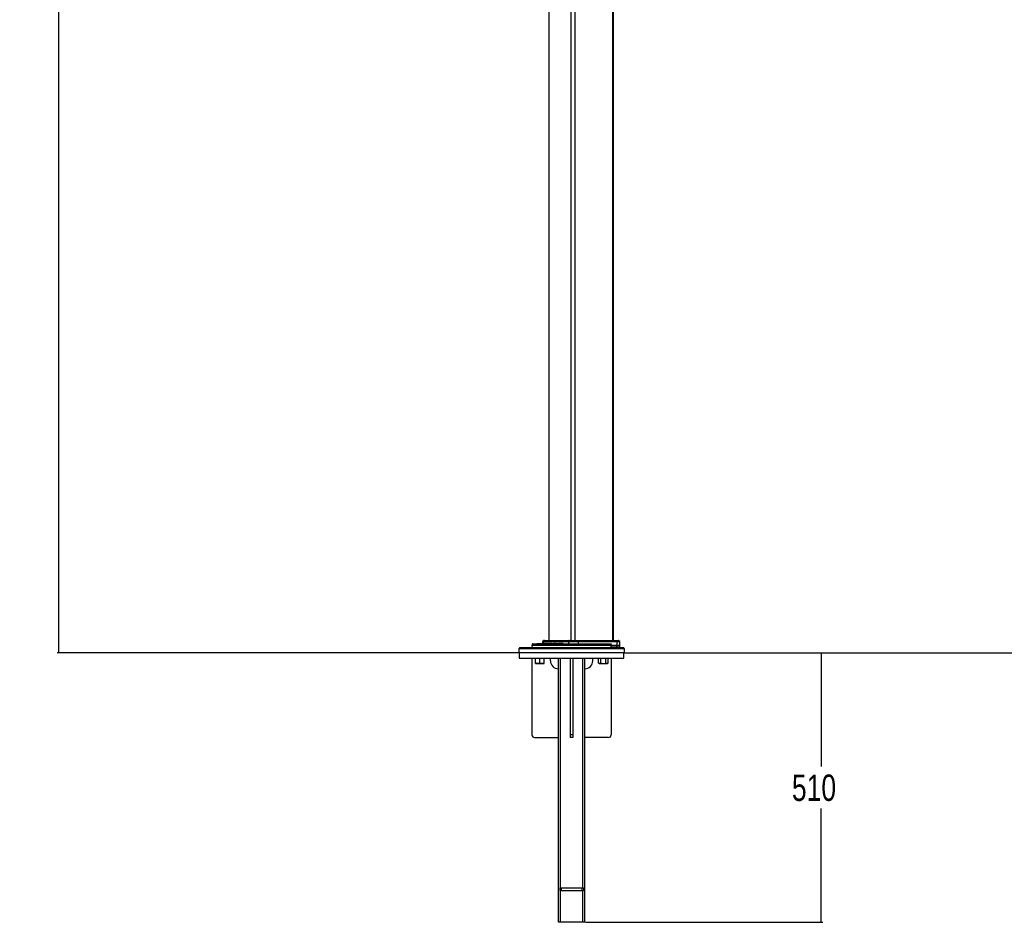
# Paper-space layout 'In Ground Anchor' of a CAD drawing. Header units: millimetres. Extents: x 38476 to 443956, y 10848 to 406945.
# Tile 1 of 71: x 38476 to 131691, y 15210 to 100656. Entities that reach past the tile are written whole.
import ezdxf

# ---------------------------------------------------------------- set-up
doc = ezdxf.new("R2010")
doc.units = ezdxf.units.MM
doc.layers.add('COMPONENT_GEOMETRY', color=7, linetype='Continuous')
doc.styles.add('SLDTEXTSTYLE1', font='TXT', dxfattribs={"width": 0.75})
doc.dimstyles.new('SLDDIMSTYLE0', dxfattribs={"dimtxt": 2500, "dimasz": 165.1, "dimexe": 0, "dimexo": 0.0625, "dimgap": 625, "dimtad": 0, "dimtih": 1, "dimtoh": 1, "dimdec": 0, "dimlfac": 0.02, "dimrnd": 1e-09, "dimzin": 12, "dimdsep": 46, "dimtxsty": 'SLDTEXTSTYLE1', "dimsah": 1, "dimcen": 0.09, "dimadec": 0, "dimazin": 3, "dimtfac": 1, "dimtdec": 0, "dimtofl": 0, "dimtmove": 0, "dimatfit": 3, "dimfxl": 1, "dimfrac": 2, "dimtolj": 1, "dimtzin": 12, "dimarcsym": 0})

# ---------------------------------------------------------------- blocks, each defined once
blk = doc.blocks.new('_D_17')
at = {"layer": 'COMPONENT_GEOMETRY', "color": 7, "ltscale": 50}
for p, q in [((94429, 186096), (42012, 186096)), ((42171, 186096), (42171, 115387)), ((42171, 40710), (42171, 111418)), ((85661, 40710), (42012, 40710))]:
    blk.add_line(p, q, dxfattribs=at)
for points in [[(42171, 186096), (42145, 185931), (42196, 185931)], [(42171, 40710), (42196, 40875), (42145, 40875)]]:
    blk.add_solid(points, dxfattribs=at)
at = {"layer": 'COMPONENT_GEOMETRY', "color": 7, "ltscale": 50, "insert": (38476, 114641), "char_height": 2500, "attachment_point": 1, "style": 'SLDTEXTSTYLE1'}
blk.add_mtext('2908', dxfattribs=at)
blk = doc.blocks.new('_D_18')
at = {"layer": 'COMPONENT_GEOMETRY', "color": 7, "ltscale": 50}
for p, q in [((239590, 151446), (252349, 151446)), ((252190, 151446), (252190, 98062)), ((252190, 40710), (252190, 94093)), ((95738, 40710), (252349, 40710))]:
    blk.add_line(p, q, dxfattribs=at)
for points in [[(252190, 151446), (252165, 151281), (252215, 151281)], [(252190, 40710), (252215, 40875), (252165, 40875)]]:
    blk.add_solid(points, dxfattribs=at)
at = {"layer": 'COMPONENT_GEOMETRY', "color": 7, "ltscale": 50, "insert": (248496, 97316), "char_height": 2500, "attachment_point": 1, "style": 'SLDTEXTSTYLE1'}
blk.add_mtext('2215', dxfattribs=at)
blk = doc.blocks.new('_D_19')
at = {"layer": 'COMPONENT_GEOMETRY', "color": 7, "ltscale": 50}
for p, q in [((95788, 40710), (114513, 40710)), ((114354, 40710), (114354, 29944)), ((114354, 15210), (114354, 25975)), ((92038, 15210), (114513, 15210))]:
    blk.add_line(p, q, dxfattribs=at)
for points in [[(114354, 40710), (114329, 40544), (114380, 40544)], [(114354, 15210), (114380, 15375), (114329, 15375)]]:
    blk.add_solid(points, dxfattribs=at)
at = {"layer": 'COMPONENT_GEOMETRY', "color": 7, "ltscale": 50, "insert": (111583, 29198), "char_height": 2500, "attachment_point": 1, "style": 'SLDTEXTSTYLE1'}
blk.add_mtext('510', dxfattribs=at)

psp = doc.layouts.new('In Ground Anchor')

# ---------------------------------------------------------------- linework, layer by layer
at = {"color": 7, "linetype": 'Continuous', "lineweight": 25, "ltscale": 50}
for p, q in [((88559.2, 185584.5), (88559.2, 41884.5)), ((94704.4, 41884.5), (94704.4, 185584.5)), ((85824.7, 41209.5), (85724.7, 41109.5)), ((85724.7, 41109.5), (85724.7, 40709.5)), ((95724.7, 41109.5), (85724.7, 41109.5)), ((85824.7, 41209.5), (95624.7, 41209.5)), ((86979.1, 41536.3), (86974.7, 41409.5)), ((86974.7, 41409.5), (86980.9, 41233.7)), ((94473.1, 41409.5), (86974.7, 41409.5)), ((87029.1, 41584.5), (94417.1, 41584.5)), ((87431.5, 41598.6), (87431.5, 41584.5)), ((87448, 41598.6), (87448, 41584.5)), ((87513, 41598.6), (87513, 41584.5)), ((87628.7, 41598.6), (87628.7, 41584.5)), ((87785, 41598.6), (87785, 41584.5)), ((87910.6, 41584.5), (87910.6, 41598.6)), ((87910.6, 41597), (88052.1, 41597)), ((87971.5, 41761.2), (87965.7, 41597)), ((88061.1, 41869.9), (87986.1, 41794.9)), ((90435.1, 41761.2), (88038, 41761.2)), ((88121.6, 41869.9), (88051.6, 41794.9)), ((88051.6, 41794.9), (90440.3, 41794.9)), ((88052.1, 41597), (88052.1, 41584.5)), ((88056.7, 41584.5), (88056.7, 41598.6)), ((88083, 41597), (88083, 41584.5)), ((88096.5, 41884.5), (88154.6, 41884.5)), ((90467.4, 41869.9), (88121.6, 41869.9)), ((88129.3, 41598.6), (88129.3, 41584.5)), ((88154.6, 41884.5), (90480.1, 41884.5)), ((88260, 41597), (88260, 41584.5)), ((88309.8, 41597), (88260, 41597)), ((88309.8, 41597), (88309.8, 41584.5)), ((88361.3, 41597), (88309.8, 41597)), ((88313.2, 41597), (88313.2, 41598.6)), ((88361.3, 41597), (88361.3, 41584.5)), ((88411.2, 41597), (88361.3, 41597)), ((88388.5, 41597), (88388.5, 41598.6)), ((88411.2, 41597), (88411.2, 41584.5)), ((88517.3, 41597), (88411.2, 41597)), ((88448.2, 41598.6), (88448.2, 41584.5)), ((88539.9, 41598.6), (88539.9, 41584.5)), ((88571.6, 41597), (88571.6, 41584.5)), ((88675.9, 41597), (88571.6, 41597)), ((88625.4, 41598.6), (88625.4, 41584.5)), ((88711.4, 41597), (88711.4, 41584.5)), ((88717.3, 41597), (88717.3, 41584.5)), ((88748.2, 41597), (88717.3, 41597)), ((88748.2, 41597), (88748.2, 41584.5)), ((88802.9, 41597), (88748.2, 41597)), ((88811.2, 41597), (88811.2, 41584.5)), ((88811.6, 41597), (88811.6, 41584.5)), ((88821, 41597), (88821, 41584.5)), ((88871.8, 41597), (88871.8, 41584.5)), ((88988.7, 41597), (88988.7, 41584.5)), ((89027.3, 41597), (88988.7, 41597)), ((89027.3, 41597), (89027.3, 41584.5)), ((89046.3, 41597), (89046.3, 41584.5)), ((89101.5, 41597), (89046.3, 41597)), ((89060.2, 41597), (89060.2, 41598.6)), ((89102.6, 41597), (89102.6, 41584.5)), ((89106.1, 41597), (89106.1, 41584.5)), ((89146.7, 41597), (89106.1, 41597)), ((89146.7, 41597), (89146.7, 41584.5)), ((89208.8, 41597), (89146.7, 41597)), ((89217.5, 41598.6), (89217.5, 41584.5)), ((89283.1, 41597), (89283.1, 41584.5)), ((89283.1, 41597), (89285.2, 41597)), ((89285.2, 41597), (89285.2, 41584.5)), ((89285.2, 41597), (89295, 41597)), ((89295, 41597), (89295, 41584.5)), ((89357.2, 41597), (89295, 41597)), ((89309.3, 41598.6), (89309.3, 41597)), ((89357.2, 41597), (89357.2, 41584.5)), ((89373.1, 41597), (89357.2, 41597)), ((89369.1, 41597), (89369.1, 41598.6)), ((89373.1, 41597), (89373.1, 41584.5)), ((89474.6, 41597), (89474.6, 41584.5)), ((89515.4, 41597), (89515.4, 41584.5)), ((89532.5, 41598.6), (89532.5, 41584.5)), ((89552.4, 41597), (89552.4, 41584.5)), ((89644.8, 41584.5), (89644.8, 41598.6)), ((89645.5, 41584.5), (89645.5, 41598.6)), ((89685.3, 41598.6), (89685.3, 41584.5)), ((89791, 41597), (89791, 41584.5)), ((89792, 41584.5), (89792, 41598.6)), ((89902.6, 41597), (89902.6, 41584.5)), ((89912.3, 41584.5), (89912.3, 41598.6)), ((90435.1, 41761.2), (90432.8, 41584.5)), ((91347.6, 41761.2), (90435.1, 41761.2)), ((90467.4, 41869.9), (90440.3, 41794.9)), ((90440.3, 41794.9), (91339.4, 41794.9)), ((91297.1, 41869.9), (90467.4, 41869.9)), ((90480.1, 41884.5), (91277.2, 41884.5)), ((91277.2, 41884.5), (94906.8, 41884.5)), ((91297.1, 41869.9), (91339.4, 41794.9)), ((94931.4, 41869.9), (91297.1, 41869.9)), ((91339.4, 41794.9), (94983.8, 41794.9)), ((91347.6, 41761.2), (91351.1, 41584.5)), ((94994, 41761.2), (91347.6, 41761.2)), ((95002.6, 41259.5), (94467.7, 41259.5)), ((94468.6, 41233.7), (94469.5, 41259.5)), ((94473.1, 41409.5), (94468.7, 41536.3)), ((95002.6, 41409.5), (94473.1, 41409.5)), ((94906.8, 41884.5), (95167.1, 41884.5)), ((94983.8, 41794.9), (94931.4, 41869.9)), ((94994, 41761.2), (95002.6, 41409.5)), ((95002.6, 41259.5), (95002.6, 41409.5)), ((95304.4, 41409.5), (95002.6, 41409.5)), ((95304.4, 41259.5), (95002.6, 41259.5)), ((95277.5, 41794.9), (95202.5, 41869.9)), ((95304.4, 41409.5), (95292.2, 41761.2)), ((95304.4, 41259.5), (95304.4, 41409.5)), ((95724.7, 41109.5), (95624.7, 41209.5)), ((95724.7, 40709.5), (95724.7, 41109.5)), ((95724.7, 40709.5), (85724.7, 40709.5)), ((85774.7, 40709.5), (85774.7, 40209.5)), ((85774.7, 40209.5), (95674.7, 40209.5)), ((86974.7, 40209.5), (86974.7, 32959.5)), ((87319.5, 39745.3), (87319.5, 40209.5)), ((87719.5, 39745.3), (87719.5, 40209.5)), ((88119.5, 39745.3), (88119.5, 40209.5)), ((88724.7, 39959.5), (88724.7, 40209.5)), ((89474.7, 15209.5), (89474.7, 40209.5)), ((89674.7, 18459.5), (89674.7, 40209.5)), ((90599.7, 40209.5), (90599.7, 32959.5)), ((90849.7, 40209.5), (90849.7, 32959.5)), ((91774.7, 18459.5), (91774.7, 40209.5)), ((91974.7, 15209.5), (91974.7, 40209.5)), ((92724.7, 39959.5), (92724.7, 40209.5)), ((93268, 39745.3), (93268, 40209.5)), ((93499, 39745.3), (93499, 40209.5)), ((93960.9, 39745.3), (93960.9, 40209.5)), ((94191.8, 39745.3), (94191.8, 40209.5)), ((94474.7, 40209.5), (94474.7, 32959.5)), ((95674.7, 40209.5), (95674.7, 40709.5)), ((87319.5, 39709.5), (87519.5, 39709.5)), ((87519.5, 39709.5), (87919.5, 39709.5)), ((87919.5, 39709.5), (88119.5, 39709.5)), ((93268, 39745.3), (93329.9, 39709.5)), ((93329.9, 39709.5), (93383.5, 39709.5)), ((93383.5, 39709.5), (93729.9, 39709.5)), ((93729.9, 39709.5), (94076.3, 39709.5)), ((94076.3, 39709.5), (94129.9, 39709.5)), ((94129.9, 39709.5), (94191.8, 39745.3)), ((87224.7, 32709.5), (89474.7, 32709.5)), ((90849.7, 32959.5), (90599.7, 32959.5)), ((90849.7, 32709.5), (90599.7, 32709.5)), ((94224.7, 32709.5), (91974.7, 32709.5)), ((89599.7, 18459.5), (89599.7, 18209.5)), ((89599.7, 18459.5), (89749.7, 18459.5)), ((89599.7, 18209.5), (89749.7, 18209.5)), ((89674.7, 15209.5), (89674.7, 18209.5)), ((89749.7, 18459.5), (89749.7, 18209.5)), ((89749.7, 18459.5), (91699.7, 18459.5)), ((89749.7, 18209.5), (91699.7, 18209.5)), ((91699.7, 18459.5), (91699.7, 18209.5)), ((91699.7, 18459.5), (91849.7, 18459.5)), ((91699.7, 18209.5), (91849.7, 18209.5)), ((91774.7, 15209.5), (91774.7, 18209.5)), ((91849.7, 18459.5), (91849.7, 18209.5)), ((89674.7, 15209.5), (89474.7, 15209.5)), ((91774.7, 15209.5), (89674.7, 15209.5)), ((91974.7, 15209.5), (91774.7, 15209.5))]:
    psp.add_line(p, q, dxfattribs=at)
at = {"color": 8, "linetype": 'Continuous', "lineweight": 25, "ltscale": 50}
for p, q in [((88586.1, 185584.5), (88586.1, 41884.5)), ((90647, 185584.5), (90647, 41884.5)), ((91016.6, 185584.5), (91016.6, 41884.5)), ((94583.7, 185584.5), (94583.7, 41884.5)), ((94468.7, 41536.3), (86979.1, 41536.3)), ((86980.9, 41233.7), (94468.6, 41233.7)), ((88038, 41761.2), (87971.5, 41761.2)), ((87986.1, 41794.9), (88051.6, 41794.9)), ((88038, 41761.2), (88032.6, 41597)), ((88121.6, 41869.9), (88061.1, 41869.9)), ((95202.5, 41869.9), (94931.4, 41869.9)), ((94983.8, 41794.9), (95277.5, 41794.9)), ((95292.2, 41761.2), (94994, 41761.2))]:
    psp.add_line(p, q, dxfattribs=at)
at = {"color": 7, "linetype": 'Continuous', "lineweight": 25, "ltscale": 50, "flags": 128}
for points in [[(94467.7, 41259.5), (94470.4, 41334.7), (94473.1, 41409.5)], [(90599.7, 32959.5), (90599.7, 32910.8), (90599.7, 32863.9), (90599.7, 32820.7), (90599.7, 32782.8), (90599.7, 32751.7), (90599.7, 32728.6), (90599.7, 32714.4), (90599.7, 32709.5)], [(90849.7, 32959.5), (90849.7, 32910.8), (90849.7, 32863.9), (90849.7, 32820.7), (90849.7, 32782.8), (90849.7, 32751.7), (90849.7, 32728.6), (90849.7, 32714.4), (90849.7, 32709.5)]]:
    psp.add_lwpolyline(points, dxfattribs=at)
at = {"color": 7, "linetype": 'Continuous', "lineweight": 25, "ltscale": 2500}
for centre, radius, start, end in [((87029.1, 41534.5), 50, 90, 178), ((87005.8, 41234.5), 25, 182, 270), ((88021.4, 41759.5), 50, 135, 178), ((88089.7, 41759.8), 51.8, 137.422318, 178.428856), ((88096.5, 41834.5), 50, 90, 135), ((88154.9, 41839.5), 45.1, 90.363533, 137.530192), ((90541.8, 41761.7), 106.8, 161.920609, 180.253095), ((90485.3, 41867.1), 18.2, 106.632113, 171.269914), ((91274.6, 41860.1), 24.5, 23.430413, 83.90149), ((91274.8, 41761.2), 72.8, 0.005542, 27.513485), ((94443.6, 41234.5), 25, 270, 358), ((94905.2, 41853.8), 30.8, 31.565616, 87.074332), ((94932.1, 41760.8), 61.9, 0.409131, 33.36445), ((95167.1, 41834.5), 50, 45, 90), ((95242.2, 41759.5), 50, 2, 45), ((89474.7, 39959.5), 750, 180, 270), ((91974.7, 39959.5), 750, 270, 0), ((87224.7, 32959.5), 250, 180, 270), ((94224.7, 32959.5), 250, 270, 0)]:
    psp.add_arc(centre, radius, start, end, dxfattribs=at)
at = {"color": 7, "linetype": 'Continuous', "lineweight": 25, "ltscale": 50}
for points, knots in [([(87448, 41597), (87448.4, 41597), (87449.7, 41597), (87456.5, 41597), (87464.2, 41597), (87474, 41597), (87481.5, 41597), (87485.6, 41597), (87488, 41597), (87490.4, 41597), (87493.1, 41597), (87495.3, 41597), (87497, 41597), (87498.1, 41597), (87498.6, 41597), (87498.8, 41597), (87498.9, 41597), (87498.9, 41597), (87498.9, 41597), (87498.9, 41597), (87498.9, 41597), (87506.2, 41597), (87512.7, 41597), (87519.3, 41597)], [0, 0, 0, 0, 0.0378621, 0.1566071, 0.3563853, 0.5182925, 0.6366714, 0.6880864, 0.7084168, 0.7296107, 0.7471438, 0.7665255, 0.785042, 0.7932632, 0.7968395, 0.7984011, 0.7990835, 0.7993844, 0.7995153, 0.7995739, 0.7996017, 0.7996212, 1, 1, 1, 1]), ([(87513.1, 41597), (87513.1, 41597), (87513, 41597), (87514, 41597), (87522.8, 41597), (87539, 41597), (87562.1, 41597), (87580, 41597), (87588.8, 41597), (87591.8, 41597), (87593.6, 41597), (87595.6, 41597), (87597.6, 41597), (87599.4, 41597), (87600.7, 41597), (87601.6, 41597), (87602, 41597), (87602.1, 41597), (87602.2, 41597), (87602.3, 41597), (87602.3, 41597), (87602.3, 41597), (87602.3, 41597), (87605.5, 41597), (87608.4, 41597), (87611.2, 41597)], [0, 0, 0, 0, 0.0034085, 0.0138893, 0.0614176, 0.274999, 0.5470879, 0.7210739, 0.7642067, 0.7786656, 0.7908504, 0.8023453, 0.8227619, 0.8454453, 0.8661324, 0.8750297, 0.8788529, 0.8805134, 0.8812376, 0.8815562, 0.8816966, 0.8817588, 0.8817858, 0.8818074, 1, 1, 1, 1]), ([(87628.8, 41597), (87628.8, 41597), (87628.6, 41597), (87629.7, 41597), (87634.6, 41597), (87645.3, 41597), (87664.3, 41597), (87687.9, 41597), (87710.9, 41597), (87726.9, 41597), (87735.6, 41597), (87740.6, 41597), (87743.5, 41597), (87746.7, 41597), (87750.9, 41597), (87757, 41597), (87762.7, 41597), (87768.7, 41597), (87775.6, 41597), (87783.6, 41597), (87788.8, 41597), (87787.7, 41597), (87787.5, 41597)], [0, 0, 0, 0, 0.0012674, 0.0079856, 0.0151776, 0.0482369, 0.0925369, 0.175094, 0.2374274, 0.273198, 0.2992582, 0.3052974, 0.3110314, 0.3234996, 0.3708283, 0.432891, 0.4761551, 0.5354575, 0.6228261, 0.7313901, 0.9352753, 1, 1, 1, 1]), ([(87785.1, 41597), (87785.1, 41597), (87785.1, 41597), (87785.6, 41597), (87787, 41597), (87789.6, 41597), (87800.3, 41597), (87814.3, 41597), (87835.6, 41597), (87855.7, 41597), (87874.3, 41597), (87887.3, 41597), (87895.9, 41597), (87903.1, 41597), (87908.1, 41597), (87909.9, 41597), (87910.6, 41597), (87910.4, 41597), (87910.3, 41597)], [0, 0, 0, 0, 0.0101666, 0.0213358, 0.0325974, 0.0540071, 0.0790417, 0.268276, 0.3605977, 0.5477396, 0.7124361, 0.7771378, 0.8418357, 0.9085828, 0.9398106, 0.9556614, 0.9753348, 1, 1, 1, 1]), ([(88069.6, 41597), (88069.7, 41597), (88073.3, 41597), (88079.2, 41597), (88082.6, 41597), (88083, 41597)], [0, 0, 0, 0, 0.0269195, 0.8976571, 1, 1, 1, 1]), ([(88083, 41597), (88086.4, 41597), (88092.2, 41597), (88096.5, 41597), (88102.4, 41597), (88110, 41597), (88118.9, 41597), (88126, 41597), (88130.3, 41597), (88132.3, 41597), (88132.7, 41597), (88132.9, 41597), (88133.2, 41597), (88133.2, 41597), (88133.2, 41597)], [0, 0, 0, 0, 0.0774579, 0.1290705, 0.1981428, 0.3214802, 0.5020606, 0.7221351, 0.87336, 0.9637456, 0.9836326, 0.9922886, 0.9990108, 1, 1, 1, 1]), ([(88251.2, 41597), (88248.7, 41597), (88239.5, 41597), (88220.7, 41597), (88197, 41597), (88174.4, 41597), (88156.6, 41597), (88141.4, 41597), (88132.8, 41597), (88130, 41597), (88129.5, 41597), (88129.4, 41597)], [0, 0, 0, 0, 0.0427234, 0.1532555, 0.3055578, 0.4606135, 0.6159754, 0.7446101, 0.9259934, 0.9828096, 1, 1, 1, 1]), ([(88448.6, 41597), (88448.5, 41597), (88447.6, 41597), (88453.6, 41597), (88468.1, 41597), (88494.5, 41597), (88521.7, 41597), (88539.7, 41597), (88547.7, 41597)], [0, 0, 0, 0, 0.019671, 0.1431193, 0.3924315, 0.6146527, 0.8303026, 1, 1, 1, 1]), ([(88540.6, 41597), (88540.4, 41597), (88539.6, 41597), (88542.7, 41597), (88548.2, 41597), (88558.5, 41597), (88566.3, 41597), (88571.6, 41597)], [0, 0, 0, 0, 0.0472179, 0.1788557, 0.3603922, 0.569276, 1, 1, 1, 1]), ([(88626.8, 41597), (88626.4, 41597), (88624.8, 41597), (88633.7, 41597), (88654.7, 41597), (88676.3, 41597), (88690.8, 41597), (88693, 41597)], [0, 0, 0, 0, 0.0938288, 0.3591025, 0.6150402, 0.9410287, 1, 1, 1, 1]), ([(88717.3, 41597), (88715.8, 41597), (88713, 41597), (88711.3, 41597), (88711.5, 41597), (88711.5, 41597)], [0, 0, 0, 0, 0.4765113, 0.8964138, 1, 1, 1, 1]), ([(88811.6, 41597), (88811.5, 41597), (88811.3, 41597), (88811.2, 41597), (88811.2, 41597)], [0, 0, 0, 0, 0.55958893, 1, 1, 1, 1]), ([(88871.8, 41597), (88859.9, 41597), (88838.9, 41597), (88826.5, 41597), (88821, 41597)], [0, 0, 0, 0, 0.56364467, 1, 1, 1, 1]), ([(88871.8, 41597), (88881.6, 41597), (88901.2, 41597), (88939.6, 41597), (88965.3, 41597), (88980.3, 41597)], [0, 0, 0, 0, 0.2962458, 0.5875248, 1, 1, 1, 1]), ([(89046.3, 41597), (89044.4, 41597), (89040.8, 41597), (89035.3, 41597), (89030.8, 41597), (89028.5, 41597), (89027.3, 41597)], [0, 0, 0, 0, 0.3020158, 0.564406, 0.7709323, 1, 1, 1, 1]), ([(89102.7, 41597), (89102.7, 41597), (89102.4, 41597), (89103.4, 41597), (89105.2, 41597), (89106.1, 41597)], [0, 0, 0, 0, 0.0908832, 0.5123356, 1, 1, 1, 1]), ([(89274.2, 41597), (89270.6, 41597), (89259.7, 41597), (89244.9, 41597), (89230.5, 41597), (89222.8, 41597), (89219.5, 41597), (89218.6, 41597), (89217.6, 41597), (89217.6, 41597), (89217.6, 41597)], [0, 0, 0, 0, 0.1078739, 0.3331013, 0.5575225, 0.7727958, 0.8675881, 0.9420795, 0.983707, 1, 1, 1, 1]), ([(89373.1, 41597), (89374, 41597), (89375.6, 41597), (89381.5, 41597), (89391.7, 41597), (89407, 41597), (89434.6, 41597), (89458.6, 41597), (89474.6, 41597)], [0, 0, 0, 0, 0.1208701, 0.2065797, 0.3411146, 0.5030266, 0.6676893, 1, 1, 1, 1]), ([(89515.4, 41597), (89508.2, 41597), (89495.2, 41597), (89480.9, 41597), (89474.6, 41597)], [0, 0, 0, 0, 0.5577145, 1, 1, 1, 1]), ([(89552.4, 41597), (89547, 41597), (89536.4, 41597), (89531.2, 41597), (89532.6, 41597), (89532.7, 41597)], [0, 0, 0, 0, 0.498462, 0.9745342, 1, 1, 1, 1]), ([(89645.5, 41597), (89645.5, 41597), (89645.6, 41597), (89645.3, 41597), (89644.7, 41597), (89644.8, 41597), (89644.7, 41597), (89644.5, 41597), (89644.1, 41597), (89643.6, 41597), (89642.4, 41597), (89640.6, 41597), (89639, 41597), (89638, 41597), (89637.7, 41597), (89637.6, 41597), (89637.5, 41597), (89637.5, 41597), (89637.5, 41597), (89637.5, 41597), (89637.5, 41597), (89631.9, 41597), (89620.7, 41597), (89599.7, 41597), (89575, 41597), (89559.9, 41597), (89552.4, 41597)], [0, 0, 0, 0, 0.0005169, 0.0108262, 0.0580593, 0.0697079, 0.0734425, 0.0766342, 0.0798486, 0.0840829, 0.0925386, 0.1107388, 0.1281755, 0.1341181, 0.1362052, 0.1370036, 0.1373303, 0.1374699, 0.1375298, 0.1375569, 0.1375678, 0.1375768, 0.2813971, 0.4254633, 0.7128563, 1, 1, 1, 1]), ([(89753.1, 41597), (89753.2, 41597), (89753.6, 41597), (89747.8, 41597), (89736.8, 41597), (89727.8, 41597), (89721.1, 41597), (89716.7, 41597), (89713.1, 41597), (89710.8, 41597), (89706.8, 41597), (89698.3, 41597), (89687.4, 41597), (89674.5, 41597), (89666.7, 41597), (89663, 41597)], [0, 0, 0, 0, 0.04264, 0.2413063, 0.3519284, 0.4651486, 0.5097738, 0.5491338, 0.5623469, 0.5759824, 0.5934834, 0.659508, 0.7931897, 0.900205, 1, 1, 1, 1]), ([(89791, 41597), (89790.9, 41597), (89790.6, 41597), (89790.3, 41597), (89789.8, 41597), (89789.3, 41597), (89788.4, 41597), (89786.1, 41597), (89782.3, 41597), (89778.3, 41597), (89775.6, 41597), (89774.5, 41597), (89773.9, 41597), (89773.7, 41597), (89773.6, 41597), (89773.6, 41597), (89773.5, 41597), (89773.5, 41597), (89765.3, 41597), (89748.9, 41597), (89726.7, 41597), (89708.2, 41597), (89689.8, 41597), (89688.3, 41597), (89687.3, 41597)], [0, 0, 0, 0, 0.006239, 0.0103857, 0.0135924, 0.0165107, 0.0204921, 0.0300319, 0.0604758, 0.0916382, 0.1053561, 0.111391, 0.1140466, 0.1152144, 0.1157287, 0.1159554, 0.1160541, 0.1160981, 0.1161331, 0.2726784, 0.4327588, 0.5931465, 0.7496767, 1, 1, 1, 1]), ([(89902.6, 41597), (89901.8, 41597), (89900.3, 41597), (89898.3, 41597), (89896.6, 41597), (89895.5, 41597), (89894.2, 41597), (89892.2, 41597), (89886, 41597), (89876.1, 41597), (89862.2, 41597), (89845.6, 41597), (89828, 41597), (89814.6, 41597), (89808.5, 41597)], [0, 0, 0, 0, 0.0184337, 0.0334523, 0.0471096, 0.0682056, 0.0915163, 0.207041, 0.2923158, 0.4359658, 0.6031337, 0.7030796, 0.8665533, 1, 1, 1, 1]), ([(89912.3, 41597), (89912.3, 41597), (89912.5, 41597), (89912, 41597), (89911.7, 41597), (89911.6, 41597), (89911.5, 41597), (89911.3, 41597), (89911, 41597), (89910.5, 41597), (89907.7, 41597), (89905, 41597), (89902.6, 41597)], [0, 0, 0, 0, 0.00847688, 0.27221817, 0.30375439, 0.32661421, 0.34387117, 0.35771891, 0.37429068, 0.39601233, 0.47652774, 1, 1, 1, 1]), ([(94417.1, 41584.5), (94425, 41583.6), (94438.2, 41582), (94454, 41570.8), (94463.2, 41558.5), (94467.8, 41546.7), (94468.4, 41539.3), (94468.7, 41536.3)], [0, 0, 0, 0, 0.345771, 0.5808648, 0.7587564, 0.90248, 1, 1, 1, 1]), ([(87519.5, 39709.5), (87514.8, 39709.6), (87478.9, 39709.9), (87411.2, 39717.7), (87350.3, 39736), (87319.5, 39745.3)], [0, 0, 0, 0, 0.0700863, 0.530783, 1, 1, 1, 1]), ([(87319.5, 39709.5), (87319.5, 39710.1), (87319.5, 39712), (87319.5, 39731.2), (87319.5, 39745.3)], [0, 0, 0, 0, 0.2686323, 1, 1, 1, 1]), ([(87719.5, 39745.3), (87687, 39735.3), (87621.5, 39715.1), (87553.7, 39711.4), (87519.5, 39709.5)], [0, 0, 0, 0, 0.4954588, 1, 1, 1, 1]), ([(87919.5, 39709.5), (87914.8, 39709.6), (87878.9, 39709.9), (87811.2, 39717.7), (87750.3, 39736), (87719.5, 39745.3)], [0, 0, 0, 0, 0.0700868, 0.5307837, 1, 1, 1, 1]), ([(88119.5, 39745.3), (88087, 39735.3), (88021.5, 39715.1), (87953.7, 39711.4), (87919.5, 39709.5)], [0, 0, 0, 0, 0.495458, 1, 1, 1, 1]), ([(88119.5, 39709.5), (88119.5, 39710.1), (88119.5, 39712), (88119.5, 39731.2), (88119.5, 39745.3)], [0, 0, 0, 0, 0.2686332, 1, 1, 1, 1]), ([(93383.5, 39709.5), (93380.8, 39709.6), (93360, 39709.9), (93321, 39717.7), (93285.8, 39736), (93268, 39745.3)], [0, 0, 0, 0, 0.0700852, 0.5307822, 1, 1, 1, 1]), ([(93499, 39745.3), (93480.2, 39735.3), (93442.4, 39715.1), (93403.3, 39711.4), (93383.5, 39709.5)], [0, 0, 0, 0, 0.4954588, 1, 1, 1, 1]), ([(93499, 39745.3), (93518.4, 39739.9), (93593.6, 39718.9), (93671.9, 39713.5), (93729.9, 39709.5)], [0, 0, 0, 0, 0.2575539, 1, 1, 1, 1]), ([(93729.9, 39709.5), (93750.9, 39710.1), (93829.1, 39712), (93905.2, 39731.2), (93960.9, 39745.3)], [0, 0, 0, 0, 0.2686324, 1, 1, 1, 1]), ([(94076.3, 39709.5), (94073.6, 39709.6), (94052.9, 39709.9), (94013.8, 39717.7), (93978.6, 39736), (93960.9, 39745.3)], [0, 0, 0, 0, 0.070086, 0.5307827, 1, 1, 1, 1]), ([(94191.8, 39745.3), (94173.1, 39735.3), (94135.2, 39715.1), (94096.1, 39711.4), (94076.3, 39709.5)], [0, 0, 0, 0, 0.4954591, 1, 1, 1, 1])]:
    psp.add_open_spline(points, degree=3, knots=knots, dxfattribs=at)

# ---------------------------------------------------------------- dimensions: what is measured, and where the dimension line sits
at = {"layer": 'COMPONENT_GEOMETRY', "color": 7, "ltscale": 50}
for base, p1, p2, picture, middle in [((42170.8, 40709.5), (94492.3, 186095.8), (85724.7, 40709.5), '_D_17', (42170.8, 113402.7)), ((252190.1, 40709.5), (239526.4, 151445.9), (95674.7, 40709.5), '_D_18', (252190.1, 96077.7)), ((114354.1, 15209.5), (95724.7, 40709.5), (91974.7, 15209.5), '_D_19', (114354.1, 27959.5))]:
    dim = psp.add_linear_dim(base=base, p1=p1, p2=p2, angle=90, dimstyle='SLDDIMSTYLE0', dxfattribs=at)
    dim.commit()
    dim.dimension.update_dxf_attribs({"geometry": picture, "text_midpoint": middle, "dimtype": 160})

doc.saveas('drawing.dxf')
